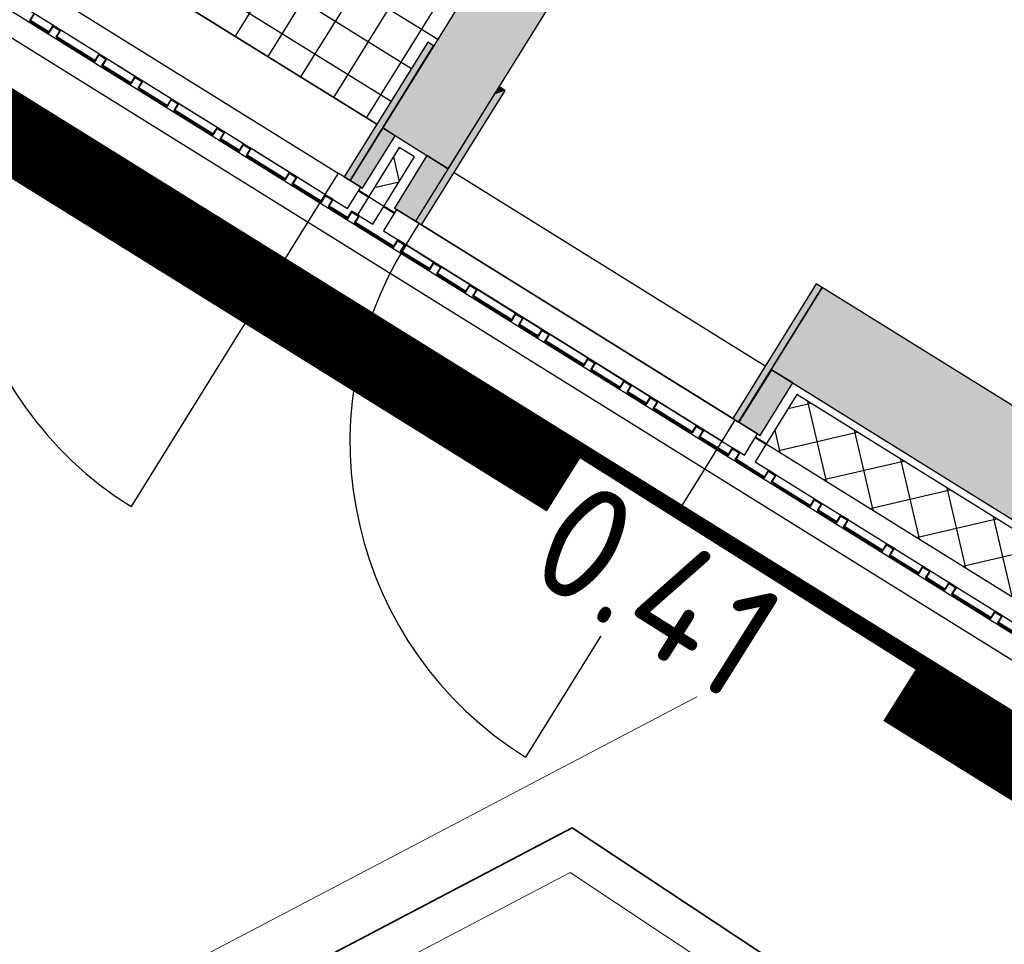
# Model space of a CAD drawing. Header units: metres. Extents: x 5472 to 110055, y 1070 to 521377.
# Tile 21 of 28: x 109206.26 to 109208.81, y 521089.65 to 521092.04. Entities that reach past the tile are written whole.
import ezdxf

# ---------------------------------------------------------------- set-up
doc = ezdxf.new("R2010")
doc.units = ezdxf.units.M
doc.linetypes.add('VH-OPSLUITBAND-SO', pattern=[10, 4, -2, 2, -2])
doc.linetypes.add('VH-OPSLUITBAND_80X200', pattern=[14, 8, -2, 2, -2])
for name, color, linetype in [('M_bestaand hekwerk', 1, 'Continuous'), ('M_gebouw SK', 252, 'Continuous'), ('M_gebouw SK outline', 4, 'Continuous')]:
    doc.layers.add(name, color=color, linetype=linetype)
for name, color, linetype, lineweight in [('M_verharding', 1, 'Continuous', 0), ('N-WE-VH-HOOGTELABEL-T30', 160, 'Continuous', 35), ('N-WE-VH-KANTOPSLUITING_ACHTERKANTBAND-GD', 50, 'Continuous', 50), ('N-WE-VH-KANTOPSLUITING_OPSLUITBAND_100X200-G', 150, 'VH-OPSLUITBAND-SO', 35), ('N-WE-VH-M', 7, 'Continuous', 18)]:
    doc.layers.add(name, color=color, linetype=linetype, lineweight=lineweight)
doc.styles.add('NLCS-ISO', font='NLCS-ISO.ttf')
doc.styles.add('NLCS-ISO-M200-T25', font='NLCS-ISO.ttf', dxfattribs={"height": 0.5})
doc.dimstyles.new('NLCS-M200-T25-PIJL_L2_H2', dxfattribs={"dimscale": 0.2, "dimtxt": 0.5, "dimasz": 2.5, "dimexe": 2, "dimexo": 2, "dimgap": 0.7, "dimtad": 1, "dimrnd": 0.05, "dimzin": 0, "dimdsep": 46, "dimtxsty": 'NLCS-ISO-M200-T25', "dimcen": 0, "dimdle": 2, "dimclrd": 256, "dimclre": 256, "dimclrt": 256, "dimazin": 0, "dimtfac": 1, "dimtofl": 0, "dimtmove": 0, "dimatfit": 3, "dimfxl": 2, "dimfxlon": 1, "dimtfillclr": 256, "dimtolj": 1, "dimtzin": 0, "dimlwd": -1, "dimlwe": -1, "dimarcsym": 0})

# ---------------------------------------------------------------- blocks, each defined once
blk = doc.blocks.new('A$C61967C25')
at = {"layer": 'M_gebouw SK'}
for p, q in [((60982.1, 0), (0, 37900.2)), ((60938.6, 272.6), (10906.1, 31367.7)), ((60197, 5160.5), (58375.9, 2230.3)), ((60281.9, 5107.7), (58460.8, 2177.5)), ((60366.8, 5054.9), (58545.7, 2124.7)), ((60658.3, 5050.4), (58758.1, 1992.8)), ((60451.8, 5002.1), (58630.7, 2071.9)), ((60536.7, 4949.3), (58715.6, 2019.1)), ((58927.9, 1887.2), (60828.2, 4944.8)), ((60982.1, 0), (54187.4, 4222.9)), ((60919.7, 353.5), (55835.4, 3513.4)), ((57224.4, 3263.8), (58900.6, 2222.1)), ((57187.3, 3169.1), (58832.5, 2146.6)), ((57134.6, 3084.2), (58779.7, 2061.7)), ((57097.6, 3024.7), (58742.8, 2002.3)), ((58742.8, 2002.3), (57097.6, 3024.7)), ((57835.7, 2377.6), (58643, 1875.9)), ((58608.7, 1820.7), (57801.4, 2322.4)), ((57854.4, 2287.1), (57843.8, 2270.1)), ((57843.8, 2270.1), (57894.8, 2238.5)), ((57846.6, 2270.8), (57857.1, 2287.8)), ((57894.1, 2241.2), (57846.6, 2270.8)), ((57904.7, 2258.2), (57857.1, 2287.8)), ((57904.7, 2258.2), (57894.1, 2241.2)), ((57894.8, 2238.5), (57905.3, 2255.5)), ((57925.1, 2245.5), (57904.7, 2258.2)), ((57905.3, 2255.5), (57922.3, 2244.9)), ((57922.3, 2244.9), (57911.8, 2227.9)), ((57914.5, 2228.6), (57925.1, 2245.5)), ((58023.6, 2184.3), (57925.1, 2245.5)), ((57911.8, 2227.9), (58013.7, 2164.6)), ((58013, 2167.3), (57914.5, 2228.6)), ((58874.7, 2214.6), (58658.3, 1866.4)), ((58673.6, 1856.9), (58890, 2205.1)), ((58673.6, 1856.9), (58890, 2205.1)), ((58890, 2205.1), (58874.7, 2214.6)), ((58023.6, 2184.3), (58013, 2167.3)), ((58013.7, 2164.6), (58024.2, 2181.6)), ((58044, 2171.6), (58023.6, 2184.3)), ((58024.2, 2181.6), (58041.2, 2171)), ((58041.2, 2171), (58030.7, 2154)), ((58033.4, 2154.7), (58044, 2171.6)), ((58117, 2126.2), (58044, 2171.6)), ((58030.7, 2154), (58107.1, 2106.5)), ((58106.5, 2109.3), (58033.4, 2154.7)), ((58117, 2126.2), (58106.5, 2109.3)), ((58107.1, 2106.5), (58117.7, 2123.5)), ((58137.4, 2113.6), (58117, 2126.2)), ((58117.7, 2123.5), (58134.6, 2112.9)), ((58134.6, 2112.9), (58124.1, 2095.9)), ((58124.1, 2095.9), (58200.5, 2048.4)), ((58126.8, 2096.6), (58137.4, 2113.6)), ((58199.9, 2051.2), (58126.8, 2096.6)), ((58210.4, 2068.2), (58137.4, 2113.6)), ((58843.5, 1751.3), (59059.9, 2099.5)), ((58858.7, 1741.8), (59075.2, 2090)), ((59075.2, 2090), (59059.9, 2099.5)), ((58210.4, 2068.2), (58199.9, 2051.2)), ((58200.5, 2048.4), (58211.1, 2065.4)), ((58230.8, 2055.5), (58210.4, 2068.2)), ((58211.1, 2065.4), (58228.1, 2054.9)), ((58228.1, 2054.9), (58217.5, 2037.9)), ((58220.3, 2038.5), (58230.8, 2055.5)), ((58329.3, 1994.3), (58230.8, 2055.5)), ((58217.5, 2037.9), (58319.4, 1974.5)), ((58318.8, 1977.3), (58220.3, 2038.5)), ((58329.3, 1994.3), (58318.8, 1977.3)), ((58319.4, 1974.5), (58330, 1991.5)), ((58349.7, 1981.6), (58329.3, 1994.3)), ((58330, 1991.5), (58347, 1981)), ((58758.1, 1992.8), (58673.6, 1856.9)), ((58758.1, 1992.8), (58927.9, 1887.2)), ((58790.3, 1972.7), (58758.1, 1992.8)), ((58347, 1981), (58336.4, 1964)), ((58336.4, 1964), (58387.4, 1932.3)), ((58339.2, 1964.6), (58349.7, 1981.6)), ((58386.7, 1935.1), (58339.2, 1964.6)), ((58397.3, 1952.1), (58349.7, 1981.6)), ((58705.9, 1836.8), (58790.3, 1972.7)), ((58705.9, 1836.8), (58790.3, 1972.7)), ((58397.3, 1952.1), (58386.7, 1935.1)), ((58387.4, 1932.3), (58397.9, 1949.3)), ((58417.7, 1939.4), (58397.3, 1952.1)), ((58397.9, 1949.3), (58414.9, 1938.7)), ((58414.9, 1938.7), (58404.4, 1921.8)), ((58407.1, 1922.4), (58417.7, 1939.4)), ((58516.2, 1878.2), (58417.7, 1939.4)), ((58801, 1942.5), (58692.8, 1768.4)), ((58840.5, 1918), (58801, 1942.5)), ((58404.4, 1921.8), (58506.3, 1858.4)), ((58505.6, 1861.2), (58407.1, 1922.4)), ((58732.3, 1743.9), (58840.5, 1918)), ((58786, 1918.4), (58801, 1854.4)), ((58872.7, 1921.5), (58788.3, 1785.6)), ((58927.9, 1887.2), (58872.7, 1921.5)), ((58516.2, 1878.2), (58505.6, 1861.2)), ((58506.3, 1858.4), (58516.8, 1875.4)), ((58536.6, 1865.5), (58516.2, 1878.2)), ((58516.8, 1875.4), (58533.8, 1864.8)), ((58533.8, 1864.8), (58523.3, 1847.9)), ((58526, 1848.5), (58536.6, 1865.5)), ((58608.7, 1820.7), (58536.6, 1865.5)), ((58643, 1875.9), (58608.7, 1820.7)), ((58701.6, 1839.4), (58643, 1875.9)), ((58658.3, 1866.4), (58673.6, 1856.9)), ((58943.2, 1877.7), (59748.4, 1377.3)), ((58523.3, 1847.9), (58599.7, 1800.3)), ((58599.1, 1803.1), (58526, 1848.5)), ((58667.3, 1784.2), (58701.6, 1839.4)), ((58673.6, 1856.9), (58705.9, 1836.8)), ((58736.3, 1838.5), (58800.4, 1853.4)), ((58608.7, 1820.7), (58107, 1013.4)), ((58609.6, 1820.1), (58599.1, 1803.1)), ((58599.7, 1800.3), (58610.3, 1817.3)), ((58608.7, 1820.7), (58667.3, 1784.2)), ((58630, 1807.4), (58609.6, 1820.1)), ((58610.3, 1817.3), (58627.3, 1806.8)), ((58720.8, 1813.4), (58695.3, 1829.3)), ((58721.8, 1815.1), (58696.3, 1830.9)), ((58721.8, 1815.1), (58761.3, 1790.6)), ((58627.3, 1806.8), (58616.7, 1789.8)), ((58616.7, 1789.8), (58667.7, 1758.1)), ((58619.5, 1790.4), (58630, 1807.4)), ((58667, 1760.9), (58619.5, 1790.4)), ((58787.9, 1771.7), (58760.3, 1788.9)), ((58788.9, 1773.4), (58761.3, 1790.6)), ((58788.3, 1785.6), (58858.7, 1741.8)), ((58677.6, 1777.9), (58667, 1760.9)), ((58667.7, 1758.1), (58678.2, 1775.1)), ((58698, 1765.2), (58677.6, 1777.9)), ((58678.2, 1775.1), (58695.2, 1764.5)), ((58695.2, 1764.5), (58684.6, 1747.6)), ((58687.4, 1748.2), (58698, 1765.2)), ((58692.8, 1768.4), (58732.3, 1743.9)), ((58684.6, 1747.6), (58786.6, 1684.2)), ((58785.9, 1687), (58687.4, 1748.2)), ((59663.9, 1241.4), (58858.7, 1741.8)), ((58858.7, 1741.8), (59669.9, 1237.7)), ((58796.5, 1704), (58785.9, 1687)), ((58786.6, 1684.2), (58797.1, 1701.2)), ((58816.9, 1691.3), (58796.5, 1704)), ((58797.1, 1701.2), (58814.1, 1690.6)), ((58814.1, 1690.6), (58803.6, 1673.7)), ((58806.3, 1674.3), (58816.9, 1691.3)), ((59635.5, 1182.5), (58818.5, 1690.3)), ((58818.5, 1690.3), (58889.9, 1645.9)), ((58818.5, 1690.3), (59635.5, 1182.5)), ((58803.6, 1673.7), (58880, 1626.2)), ((58879.3, 1628.9), (58806.3, 1674.3)), ((58889.9, 1645.9), (58879.3, 1628.9)), ((58880, 1626.2), (58890.5, 1643.1)), ((58910.3, 1633.2), (58889.9, 1645.9)), ((58890.5, 1643.1), (58907.5, 1632.6)), ((58907.5, 1632.6), (58897, 1615.6)), ((58899.7, 1616.2), (58910.3, 1633.2)), ((58910.3, 1633.2), (58983.3, 1587.8)), ((58897, 1615.6), (58973.4, 1568.1)), ((58972.8, 1570.8), (58899.7, 1616.2)), ((58983.3, 1587.8), (58972.8, 1570.8)), ((58973.4, 1568.1), (58984, 1585.1)), ((59003.7, 1575.2), (58983.3, 1587.8)), ((58984, 1585.1), (59001, 1574.5)), ((59880.3, 1589.6), (59663.9, 1241.4)), ((59679.2, 1231.9), (59895.6, 1580.1)), ((59895.6, 1580.1), (59763.7, 1367.8)), ((59895.6, 1580.1), (59880.3, 1589.6)), ((60758.5, 1043.8), (59895.6, 1580.1)), ((59001, 1574.5), (58990.4, 1557.5)), ((58990.4, 1557.5), (59092.3, 1494.2)), ((58993.2, 1558.2), (59003.7, 1575.2)), ((59091.7, 1496.9), (58993.2, 1558.2)), ((59003.7, 1575.2), (59102.2, 1513.9)), ((59102.2, 1513.9), (59091.7, 1496.9)), ((59092.3, 1494.2), (59102.9, 1511.2)), ((59122.6, 1501.3), (59102.2, 1513.9)), ((59102.9, 1511.2), (59119.9, 1500.6)), ((59119.9, 1500.6), (59109.3, 1483.6)), ((59109.3, 1483.6), (59160.3, 1452)), ((59112.1, 1484.3), (59122.6, 1501.3)), ((59159.6, 1454.7), (59112.1, 1484.3)), ((59122.6, 1501.3), (59170.2, 1471.7)), ((59170.2, 1471.7), (59159.6, 1454.7)), ((59160.3, 1452), (59170.8, 1468.9)), ((59190.6, 1459), (59170.2, 1471.7)), ((59170.8, 1468.9), (59187.8, 1458.4)), ((59187.8, 1458.4), (59177.3, 1441.4)), ((59180, 1442), (59190.6, 1459)), ((59190.6, 1459), (59289.1, 1397.8)), ((59177.3, 1441.4), (59279.2, 1378.1)), ((59278.5, 1380.8), (59180, 1442)), ((59289.1, 1397.8), (59278.5, 1380.8)), ((59279.2, 1378.1), (59289.7, 1395)), ((59309.5, 1385.1), (59289.1, 1397.8)), ((59289.7, 1395), (59306.7, 1384.5)), ((59306.7, 1384.5), (59296.2, 1367.5)), ((59298.9, 1368.1), (59309.5, 1385.1)), ((59309.5, 1385.1), (59382.5, 1339.7)), ((59296.2, 1367.5), (59372.6, 1320)), ((59372, 1322.7), (59298.9, 1368.1)), ((59764.1, 1367.5), (59679.6, 1231.6)), ((59763.7, 1367.8), (60838.9, 699.5)), ((59819.3, 1333.2), (59764.1, 1367.5)), ((59382.5, 1339.7), (59372, 1322.7)), ((59372.6, 1320), (59383.2, 1337)), ((59402.9, 1327.1), (59382.5, 1339.7)), ((59383.2, 1337), (59400.1, 1326.4)), ((59400.1, 1326.4), (59389.6, 1309.4)), ((59392.3, 1310.1), (59402.9, 1327.1)), ((59402.9, 1327.1), (59450.5, 1297.5)), ((59734.8, 1197.3), (59819.3, 1333.2)), ((59734.8, 1197.3), (59819.3, 1333.2)), ((59389.6, 1309.4), (59440.6, 1277.8)), ((59439.9, 1280.5), (59392.3, 1310.1)), ((59830, 1303), (59721.8, 1128.9)), ((60845.3, 672), (59830, 1303)), ((59450.5, 1297.5), (59439.9, 1280.5)), ((59440.6, 1277.8), (59451.1, 1294.8)), ((59470.9, 1284.8), (59450.5, 1297.5)), ((59451.1, 1294.8), (59468.1, 1284.2)), ((59468.1, 1284.2), (59457.5, 1267.2)), ((59460.3, 1267.9), (59470.9, 1284.8)), ((59470.9, 1284.8), (59569.4, 1223.6)), ((59807.6, 1267), (59866, 1280.6)), ((59857.9, 1285.6), (59906.1, 1079.1)), ((59457.5, 1267.2), (59559.5, 1203.9)), ((59558.8, 1206.6), (59460.3, 1267.9)), ((59569.4, 1223.6), (59558.8, 1206.6)), ((59589.8, 1210.9), (59569.4, 1223.6)), ((59669.9, 1237.7), (59635.5, 1182.5)), ((59663.9, 1241.4), (59679.2, 1231.9)), ((59728.5, 1201.3), (59669.9, 1237.7)), ((59679.6, 1231.6), (59734.8, 1197.3)), ((59559.5, 1203.9), (59570, 1220.9)), ((59570, 1220.9), (59587, 1210.3)), ((59587, 1210.3), (59576.4, 1193.3)), ((59579.2, 1194), (59589.8, 1210.9)), ((59589.8, 1210.9), (59635.5, 1182.5)), ((59694.2, 1146.1), (59728.5, 1201.3)), ((59772.7, 1210.9), (59786, 1153.7)), ((59779.5, 1157.8), (59986.1, 1206)), ((59978, 1211), (60026.3, 1004.4)), ((59635.5, 1182.5), (59127.7, 365.4)), ((59576.4, 1193.3), (59652.9, 1145.8)), ((59652.2, 1148.6), (59579.2, 1194)), ((59635.5, 1182.5), (59694.2, 1146.1)), ((59749.7, 1173.9), (59722.1, 1191.1)), ((59750.8, 1175.6), (59723.2, 1192.8)), ((59750.8, 1175.6), (60893.6, 465.4)), ((59662.8, 1165.5), (59652.2, 1148.6)), ((59652.9, 1145.8), (59663.4, 1162.8)), ((59683.2, 1152.9), (59662.8, 1165.5)), ((59663.4, 1162.8), (59680.4, 1152.2)), ((59680.4, 1152.2), (59669.9, 1135.2)), ((59672.6, 1135.9), (59683.2, 1152.9)), ((59669.9, 1135.2), (59746.3, 1087.7)), ((59745.7, 1090.5), (59672.6, 1135.9)), ((59721.8, 1128.9), (60911.2, 389.6)), ((59899.6, 1083.1), (60106.2, 1131.3)), ((60098.1, 1136.3), (60146.4, 929.8)), ((59756.2, 1107.5), (59745.7, 1090.5)), ((59746.3, 1087.7), (59756.9, 1104.7)), ((59776.6, 1094.8), (59756.2, 1107.5)), ((59756.9, 1104.7), (59773.9, 1094.2)), ((59773.9, 1094.2), (59763.3, 1077.2)), ((59763.3, 1077.2), (59865.2, 1013.8)), ((59766.1, 1077.8), (59776.6, 1094.8)), ((59864.6, 1016.6), (59766.1, 1077.8)), ((60019.7, 1008.5), (60226.3, 1056.7)), ((60218.3, 1061.7), (60266.5, 855.1)), ((59875.1, 1033.6), (59864.6, 1016.6)), ((59865.2, 1013.8), (59875.8, 1030.8)), ((59895.5, 1020.9), (59875.1, 1033.6)), ((59875.8, 1030.8), (59892.8, 1020.3)), ((59892.8, 1020.3), (59882.2, 1003.3)), ((59885, 1003.9), (59895.5, 1020.9)), ((59882.2, 1003.3), (59933.2, 971.6)), ((59932.5, 974.4), (59885, 1003.9)), ((59943.1, 991.3), (59932.5, 974.4)), ((59933.2, 971.6), (59943.7, 988.6)), ((59963.5, 978.7), (59943.1, 991.3)), ((59943.7, 988.6), (59960.7, 978)), ((59960.7, 978), (59950.2, 961.1)), ((59952.9, 961.7), (59963.5, 978.7)), ((60139.8, 933.8), (60346.4, 982)), ((60338.4, 987), (60386.6, 780.5)), ((59950.2, 961.1), (60052.1, 897.7)), ((60051.4, 900.5), (59952.9, 961.7)), ((60062, 917.4), (60051.4, 900.5)), ((60082.4, 904.8), (60062, 917.4)), ((60052.1, 897.7), (60062.6, 914.7)), ((60062.6, 914.7), (60079.6, 904.1)), ((60079.6, 904.1), (60069.1, 887.1)), ((60071.8, 887.8), (60082.4, 904.8)), ((60260, 859.2), (60466.5, 907.4)), ((60069.1, 887.1), (60145.5, 839.6)), ((60144.9, 842.4), (60071.8, 887.8)), ((60155.4, 859.4), (60144.9, 842.4)), ((60145.5, 839.6), (60156.1, 856.6)), ((60175.8, 846.7), (60155.4, 859.4)), ((60156.1, 856.6), (60173, 846.1)), ((60173, 846.1), (60162.5, 829.1)), ((60165.2, 829.7), (60175.8, 846.7)), ((60162.5, 829.1), (60213.4, 797.4)), ((60212.8, 800.2), (60165.2, 829.7)), ((60223.4, 817.2), (60212.8, 800.2)), ((60243.7, 804.5), (60223.4, 817.2)), ((60213.4, 797.4), (60224, 814.4)), ((60224, 814.4), (60241, 803.8)), ((60241, 803.8), (60230.4, 786.9)), ((60233.2, 787.5), (60243.7, 804.5)), ((60230.4, 786.9), (60332.4, 723.5)), ((60331.7, 726.3), (60233.2, 787.5)), ((60342.3, 743.3), (60331.7, 726.3)), ((60332.4, 723.5), (60342.9, 740.5)), ((60362.6, 730.6), (60342.3, 743.3)), ((60342.9, 740.5), (60359.9, 729.9)), ((60359.9, 729.9), (60349.3, 713)), ((60352.1, 713.6), (60362.6, 730.6)), ((60425.1, 668.2), (60352.1, 713.6)), ((60349.3, 713), (60425.8, 665.4))]:
    blk.add_line(p, q, dxfattribs=at)
at = {"layer": 'M_gebouw SK', "extrusion": (0, 0, -1)}
for p, q in [((58794.2, 1781.9), (58759.9, 1726.7)), ((58852.8, 1745.5), (58794.2, 1781.9)), ((58818.5, 1690.3), (58852.8, 1745.5)), ((58759.9, 1726.7), (58818.5, 1690.3))]:
    blk.add_line(p, q, dxfattribs=at)
at = {"layer": 'M_gebouw SK'}
for centre, radius in [((58608.7, 1820.7), 950.5), ((59635.5, 1182.5), 962)]:
    blk.add_arc(centre, radius, 148.1391, 238.1391, dxfattribs=at)
at = {"layer": 'M_gebouw SK', "extrusion": (0, 0, -1)}
for points in [[(-58927.9, 1887.2), (-60658.3, 5050.4), (-58758.1, 1992.8)], [(-60658.3, 5050.4), (-58927.9, 1887.2), (-60733.7, 5003.5)], [(-60733.7, 5003.5), (-58927.9, 1887.2), (-60828.2, 4944.8)], [(-57846.6, 2270.8), (-57854.4, 2287.1), (-57843.8, 2270.1)], [(-57894.8, 2238.5), (-57846.6, 2270.8), (-57843.8, 2270.1)], [(-57854.4, 2287.1), (-57846.6, 2270.8), (-57857.1, 2287.8)], [(-57846.6, 2270.8), (-57894.8, 2238.5), (-57894.1, 2241.2)], [(-57894.1, 2241.2), (-57894.8, 2238.5), (-57904.7, 2258.2)], [(-57904.7, 2258.2), (-57894.8, 2238.5), (-57905.3, 2255.5)], [(-57904.7, 2258.2), (-57905.3, 2255.5), (-57925.1, 2245.5)], [(-57925.1, 2245.5), (-57905.3, 2255.5), (-57922.3, 2244.9)], [(-57914.5, 2228.6), (-57922.3, 2244.9), (-57911.8, 2227.9)], [(-57922.3, 2244.9), (-57914.5, 2228.6), (-57925.1, 2245.5)], [(-58013.7, 2164.6), (-57914.5, 2228.6), (-57911.8, 2227.9)], [(-57914.5, 2228.6), (-58013.7, 2164.6), (-58013, 2167.3)], [(-58744, 2004.2), (-58673.6, 1856.9), (-58890, 2205.1)], [(-58744, 2004.2), (-58890, 2205.1), (-58760.4, 2030.6)], [(-58760.4, 2030.6), (-58890, 2205.1), (-58874.7, 2214.6)], [(-58013, 2167.3), (-58013.7, 2164.6), (-58023.6, 2184.3)], [(-58023.6, 2184.3), (-58013.7, 2164.6), (-58024.2, 2181.6)], [(-58023.6, 2184.3), (-58024.2, 2181.6), (-58044, 2171.6)], [(-58044, 2171.6), (-58024.2, 2181.6), (-58041.2, 2171)], [(-58033.4, 2154.7), (-58041.2, 2171), (-58030.7, 2154)], [(-58041.2, 2171), (-58033.4, 2154.7), (-58044, 2171.6)], [(-58107.1, 2106.5), (-58033.4, 2154.7), (-58030.7, 2154)], [(-58033.4, 2154.7), (-58107.1, 2106.5), (-58106.5, 2109.3)], [(-58106.5, 2109.3), (-58107.1, 2106.5), (-58117, 2126.2)], [(-58117, 2126.2), (-58107.1, 2106.5), (-58117.7, 2123.5)], [(-58117, 2126.2), (-58117.7, 2123.5), (-58137.4, 2113.6)], [(-58137.4, 2113.6), (-58117.7, 2123.5), (-58134.6, 2112.9)], [(-58126.8, 2096.6), (-58134.6, 2112.9), (-58124.1, 2095.9)], [(-58200.5, 2048.4), (-58126.8, 2096.6), (-58124.1, 2095.9)], [(-58134.6, 2112.9), (-58126.8, 2096.6), (-58137.4, 2113.6)], [(-58126.8, 2096.6), (-58200.5, 2048.4), (-58199.9, 2051.2)], [(-59047.3, 2079.3), (-58858.7, 1741.8), (-59075.2, 2090)], [(-59047.3, 2079.3), (-59075.2, 2090), (-59059.9, 2099.5)], [(-58199.9, 2051.2), (-58200.5, 2048.4), (-58210.4, 2068.2)], [(-58210.4, 2068.2), (-58200.5, 2048.4), (-58211.1, 2065.4)], [(-58210.4, 2068.2), (-58211.1, 2065.4), (-58230.8, 2055.5)], [(-58230.8, 2055.5), (-58211.1, 2065.4), (-58228.1, 2054.9)], [(-58858.7, 1741.8), (-59047.3, 2079.3), (-58843.5, 1751.3)], [(-58220.3, 2038.5), (-58228.1, 2054.9), (-58217.5, 2037.9)], [(-58228.1, 2054.9), (-58220.3, 2038.5), (-58230.8, 2055.5)], [(-58319.4, 1974.5), (-58220.3, 2038.5), (-58217.5, 2037.9)], [(-58220.3, 2038.5), (-58319.4, 1974.5), (-58318.8, 1977.3)], [(-58318.8, 1977.3), (-58319.4, 1974.5), (-58329.3, 1994.3)], [(-58329.3, 1994.3), (-58319.4, 1974.5), (-58330, 1991.5)], [(-58329.3, 1994.3), (-58330, 1991.5), (-58349.7, 1981.6)], [(-58349.7, 1981.6), (-58330, 1991.5), (-58347, 1981)], [(-58673.6, 1856.9), (-58744, 2004.2), (-58658.3, 1866.4)], [(-58747.5, 1975.8), (-58790.3, 1972.7), (-58758.1, 1992.8)], [(-58339.2, 1964.6), (-58347, 1981), (-58336.4, 1964)], [(-58387.4, 1932.3), (-58339.2, 1964.6), (-58336.4, 1964)], [(-58347, 1981), (-58339.2, 1964.6), (-58349.7, 1981.6)], [(-58339.2, 1964.6), (-58387.4, 1932.3), (-58386.7, 1935.1)], [(-58705.9, 1836.8), (-58747.5, 1975.8), (-58673.6, 1856.9)], [(-58747.5, 1975.8), (-58705.9, 1836.8), (-58790.3, 1972.7)], [(-58386.7, 1935.1), (-58387.4, 1932.3), (-58397.3, 1952.1)], [(-58397.3, 1952.1), (-58387.4, 1932.3), (-58397.9, 1949.3)], [(-58397.3, 1952.1), (-58397.9, 1949.3), (-58417.7, 1939.4)], [(-58417.7, 1939.4), (-58397.9, 1949.3), (-58414.9, 1938.7)], [(-58407.1, 1922.4), (-58414.9, 1938.7), (-58404.4, 1921.8)], [(-58414.9, 1938.7), (-58407.1, 1922.4), (-58417.7, 1939.4)], [(-58506.3, 1858.4), (-58407.1, 1922.4), (-58404.4, 1921.8)], [(-58407.1, 1922.4), (-58506.3, 1858.4), (-58505.6, 1861.2)], [(-58843.5, 1751.3), (-58872.7, 1921.5), (-58788.3, 1785.6)], [(-58872.7, 1921.5), (-58843.5, 1751.3), (-58927.9, 1887.2)], [(-58505.6, 1861.2), (-58506.3, 1858.4), (-58516.2, 1878.2)], [(-58516.2, 1878.2), (-58506.3, 1858.4), (-58516.8, 1875.4)], [(-58516.2, 1878.2), (-58516.8, 1875.4), (-58536.6, 1865.5)], [(-58536.6, 1865.5), (-58516.8, 1875.4), (-58533.8, 1864.8)], [(-58526, 1848.5), (-58533.8, 1864.8), (-58523.3, 1847.9)], [(-58533.8, 1864.8), (-58526, 1848.5), (-58536.6, 1865.5)], [(-58599.7, 1800.3), (-58526, 1848.5), (-58523.3, 1847.9)], [(-58526, 1848.5), (-58599.7, 1800.3), (-58598.1, 1803.7)], [(-58598.1, 1803.7), (-58599.7, 1800.3), (-58609.6, 1820.1)], [(-58609.6, 1820.1), (-58599.7, 1800.3), (-58610.3, 1817.3)], [(-58609.6, 1820.1), (-58610.3, 1817.3), (-58630, 1807.4)], [(-58630, 1807.4), (-58610.3, 1817.3), (-58627.3, 1806.8)], [(-58619.5, 1790.4), (-58627.3, 1806.8), (-58616.7, 1789.8)], [(-58667.7, 1758.1), (-58619.5, 1790.4), (-58616.7, 1789.8)], [(-58627.3, 1806.8), (-58619.5, 1790.4), (-58630, 1807.4)], [(-58619.5, 1790.4), (-58667.7, 1758.1), (-58667, 1760.9)], [(-58667, 1760.9), (-58667.7, 1758.1), (-58677.6, 1777.9)], [(-58677.6, 1777.9), (-58667.7, 1758.1), (-58678.2, 1775.1)], [(-58677.6, 1777.9), (-58678.2, 1775.1), (-58698, 1765.2)], [(-58698, 1765.2), (-58678.2, 1775.1), (-58695.2, 1764.5)], [(-58687.4, 1748.2), (-58695.2, 1764.5), (-58684.6, 1747.6)], [(-58695.2, 1764.5), (-58687.4, 1748.2), (-58698, 1765.2)], [(-58786.6, 1684.2), (-58687.4, 1748.2), (-58684.6, 1747.6)], [(-58687.4, 1748.2), (-58786.6, 1684.2), (-58785.9, 1687)], [(-58785.9, 1687), (-58786.6, 1684.2), (-58796.5, 1704)], [(-58796.5, 1704), (-58786.6, 1684.2), (-58797.1, 1701.2)], [(-58796.5, 1704), (-58797.1, 1701.2), (-58816.9, 1691.3)], [(-58816.9, 1691.3), (-58797.1, 1701.2), (-58814.1, 1690.6)], [(-58806.3, 1674.3), (-58814.1, 1690.6), (-58803.6, 1673.7)], [(-58814.1, 1690.6), (-58806.3, 1674.3), (-58816.9, 1691.3)], [(-58880, 1626.2), (-58806.3, 1674.3), (-58803.6, 1673.7)], [(-58806.3, 1674.3), (-58880, 1626.2), (-58879.3, 1628.9)], [(-58879.3, 1628.9), (-58880, 1626.2), (-58889.9, 1645.9)], [(-58889.9, 1645.9), (-58880, 1626.2), (-58890.5, 1643.1)], [(-58889.9, 1645.9), (-58890.5, 1643.1), (-58910.3, 1633.2)], [(-58910.3, 1633.2), (-58890.5, 1643.1), (-58907.5, 1632.6)], [(-58899.7, 1616.2), (-58907.5, 1632.6), (-58897, 1615.6)], [(-58907.5, 1632.6), (-58899.7, 1616.2), (-58910.3, 1633.2)], [(-58973.4, 1568.1), (-58899.7, 1616.2), (-58897, 1615.6)], [(-58899.7, 1616.2), (-58973.4, 1568.1), (-58972.8, 1570.8)], [(-58972.8, 1570.8), (-58973.4, 1568.1), (-58983.3, 1587.8)], [(-58983.3, 1587.8), (-58973.4, 1568.1), (-58984, 1585.1)], [(-58983.3, 1587.8), (-58984, 1585.1), (-59003.7, 1575.2)], [(-59003.7, 1575.2), (-58984, 1585.1), (-59001, 1574.5)], [(-59748.4, 1377.3), (-59679.2, 1231.9), (-59895.6, 1580.1)], [(-59748.4, 1377.3), (-59895.6, 1580.1), (-59880.3, 1589.6)], [(-59883, 1559.9), (-60838.9, 699.5), (-59895.6, 1580.1)], [(-59895.6, 1580.1), (-60838.9, 699.5), (-60970.9, 911.8)], [(-58993.2, 1558.2), (-59001, 1574.5), (-58990.4, 1557.5)], [(-59092.3, 1494.2), (-58993.2, 1558.2), (-58990.4, 1557.5)], [(-59001, 1574.5), (-58993.2, 1558.2), (-59003.7, 1575.2)], [(-58993.2, 1558.2), (-59092.3, 1494.2), (-59091.7, 1496.9)], [(-60838.9, 699.5), (-59883, 1559.9), (-59763.7, 1367.8)], [(-59091.7, 1496.9), (-59092.3, 1494.2), (-59102.2, 1513.9)], [(-59102.2, 1513.9), (-59092.3, 1494.2), (-59102.9, 1511.2)], [(-59102.2, 1513.9), (-59102.9, 1511.2), (-59122.6, 1501.3)], [(-59122.6, 1501.3), (-59102.9, 1511.2), (-59119.9, 1500.6)], [(-59112.1, 1484.3), (-59119.9, 1500.6), (-59109.3, 1483.6)], [(-59160.3, 1452), (-59112.1, 1484.3), (-59109.3, 1483.6)], [(-59119.9, 1500.6), (-59112.1, 1484.3), (-59122.6, 1501.3)], [(-59112.1, 1484.3), (-59160.3, 1452), (-59159.6, 1454.7)], [(-59159.6, 1454.7), (-59160.3, 1452), (-59170.2, 1471.7)], [(-59170.2, 1471.7), (-59160.3, 1452), (-59170.8, 1468.9)], [(-59170.2, 1471.7), (-59170.8, 1468.9), (-59190.6, 1459)], [(-59190.6, 1459), (-59170.8, 1468.9), (-59187.8, 1458.4)], [(-59180, 1442), (-59187.8, 1458.4), (-59177.3, 1441.4)], [(-59187.8, 1458.4), (-59180, 1442), (-59190.6, 1459)], [(-59279.2, 1378.1), (-59180, 1442), (-59177.3, 1441.4)], [(-59180, 1442), (-59279.2, 1378.1), (-59278.5, 1380.8)], [(-59278.5, 1380.8), (-59279.2, 1378.1), (-59289.1, 1397.8)], [(-59289.1, 1397.8), (-59279.2, 1378.1), (-59289.7, 1395)], [(-59289.1, 1397.8), (-59289.7, 1395), (-59309.5, 1385.1)], [(-59309.5, 1385.1), (-59289.7, 1395), (-59306.7, 1384.5)], [(-59298.9, 1368.1), (-59306.7, 1384.5), (-59296.2, 1367.5)], [(-59306.7, 1384.5), (-59298.9, 1368.1), (-59309.5, 1385.1)], [(-59665.5, 1243.9), (-59679.2, 1231.9), (-59748.4, 1377.3)], [(-59372.6, 1320), (-59298.9, 1368.1), (-59296.2, 1367.5)], [(-59298.9, 1368.1), (-59372.6, 1320), (-59372, 1322.7)], [(-59679.6, 1231.6), (-59734.8, 1197.3), (-59764.1, 1367.5)], [(-59764.1, 1367.5), (-59734.8, 1197.3), (-59819.3, 1333.2)], [(-59372, 1322.7), (-59372.6, 1320), (-59382.5, 1339.7)], [(-59382.5, 1339.7), (-59372.6, 1320), (-59383.2, 1337)], [(-59382.5, 1339.7), (-59383.2, 1337), (-59402.9, 1327.1)], [(-59402.9, 1327.1), (-59383.2, 1337), (-59400.1, 1326.4)], [(-59392.3, 1310.1), (-59400.1, 1326.4), (-59389.6, 1309.4)], [(-59400.1, 1326.4), (-59392.3, 1310.1), (-59402.9, 1327.1)], [(-59440.6, 1277.8), (-59392.3, 1310.1), (-59389.6, 1309.4)], [(-59392.3, 1310.1), (-59440.6, 1277.8), (-59439.9, 1280.5)], [(-59439.9, 1280.5), (-59440.6, 1277.8), (-59450.5, 1297.5)], [(-59450.5, 1297.5), (-59440.6, 1277.8), (-59451.1, 1294.8)], [(-59450.5, 1297.5), (-59451.1, 1294.8), (-59470.9, 1284.8)], [(-59470.9, 1284.8), (-59451.1, 1294.8), (-59468.1, 1284.2)], [(-59460.3, 1267.9), (-59468.1, 1284.2), (-59457.5, 1267.2)], [(-59468.1, 1284.2), (-59460.3, 1267.9), (-59470.9, 1284.8)], [(-59559.5, 1203.9), (-59460.3, 1267.9), (-59457.5, 1267.2)], [(-59460.3, 1267.9), (-59559.5, 1203.9), (-59558.8, 1206.6)], [(-59558.8, 1206.6), (-59559.5, 1203.9), (-59569.4, 1223.6)], [(-59569.4, 1223.6), (-59559.5, 1203.9), (-59570, 1220.9)], [(-59569.4, 1223.6), (-59570, 1220.9), (-59589.8, 1210.9)], [(-59679.2, 1231.9), (-59665.5, 1243.9), (-59663.9, 1241.4)], [(-59734.8, 1197.3), (-59679.6, 1231.6), (-59679.6, 1231.6)], [(-59589.8, 1210.9), (-59570, 1220.9), (-59587, 1210.3)], [(-59579.2, 1194), (-59587, 1210.3), (-59576.4, 1193.3)], [(-59587, 1210.3), (-59579.2, 1194), (-59589.8, 1210.9)], [(-59652.9, 1145.8), (-59579.2, 1194), (-59576.4, 1193.3)], [(-59579.2, 1194), (-59652.9, 1145.8), (-59652.2, 1148.6)], [(-59652.2, 1148.6), (-59652.9, 1145.8), (-59662.8, 1165.5)], [(-59662.8, 1165.5), (-59652.9, 1145.8), (-59663.4, 1162.8)], [(-59662.8, 1165.5), (-59663.4, 1162.8), (-59683.2, 1152.9)], [(-59683.2, 1152.9), (-59663.4, 1162.8), (-59680.4, 1152.2)], [(-59672.6, 1135.9), (-59680.4, 1152.2), (-59669.9, 1135.2)], [(-59680.4, 1152.2), (-59672.6, 1135.9), (-59683.2, 1152.9)], [(-59746.3, 1087.7), (-59672.6, 1135.9), (-59669.9, 1135.2)], [(-59672.6, 1135.9), (-59746.3, 1087.7), (-59745.7, 1090.5)], [(-59745.7, 1090.5), (-59746.3, 1087.7), (-59756.2, 1107.5)], [(-59756.2, 1107.5), (-59746.3, 1087.7), (-59756.9, 1104.7)], [(-59756.2, 1107.5), (-59756.9, 1104.7), (-59776.6, 1094.8)], [(-59776.6, 1094.8), (-59756.9, 1104.7), (-59773.9, 1094.2)], [(-59766.1, 1077.8), (-59773.9, 1094.2), (-59763.3, 1077.2)], [(-59865.2, 1013.8), (-59766.1, 1077.8), (-59763.3, 1077.2)], [(-59773.9, 1094.2), (-59766.1, 1077.8), (-59776.6, 1094.8)], [(-59766.1, 1077.8), (-59865.2, 1013.8), (-59864.6, 1016.6)], [(-59864.6, 1016.6), (-59865.2, 1013.8), (-59875.1, 1033.6)], [(-59875.1, 1033.6), (-59865.2, 1013.8), (-59875.8, 1030.8)], [(-59875.1, 1033.6), (-59875.8, 1030.8), (-59895.5, 1020.9)], [(-59895.5, 1020.9), (-59875.8, 1030.8), (-59892.8, 1020.3)], [(-59885, 1003.9), (-59892.8, 1020.3), (-59882.2, 1003.3)], [(-59892.8, 1020.3), (-59885, 1003.9), (-59895.5, 1020.9)], [(-59933.2, 971.6), (-59885, 1003.9), (-59882.2, 1003.3)], [(-59885, 1003.9), (-59933.2, 971.6), (-59932.5, 974.4)], [(-59932.5, 974.4), (-59933.2, 971.6), (-59943.1, 991.3)], [(-59943.1, 991.3), (-59933.2, 971.6), (-59943.7, 988.6)], [(-59943.1, 991.3), (-59943.7, 988.6), (-59963.5, 978.7)], [(-59963.5, 978.7), (-59943.7, 988.6), (-59960.7, 978)], [(-59952.9, 961.7), (-59960.7, 978), (-59950.2, 961.1)], [(-59960.7, 978), (-59952.9, 961.7), (-59963.5, 978.7)], [(-60052.1, 897.7), (-59952.9, 961.7), (-59950.2, 961.1)], [(-59952.9, 961.7), (-60052.1, 897.7), (-60051.4, 900.5)], [(-60051.4, 900.5), (-60052.1, 897.7), (-60062, 917.4)], [(-60062, 917.4), (-60052.1, 897.7), (-60062.6, 914.7)], [(-60062, 917.4), (-60062.6, 914.7), (-60082.4, 904.8)], [(-60082.4, 904.8), (-60062.6, 914.7), (-60079.6, 904.1)], [(-60071.8, 887.8), (-60079.6, 904.1), (-60069.1, 887.1)], [(-60079.6, 904.1), (-60071.8, 887.8), (-60082.4, 904.8)], [(-60145.5, 839.6), (-60071.8, 887.8), (-60069.1, 887.1)], [(-60071.8, 887.8), (-60145.5, 839.6), (-60144.9, 842.4)], [(-60144.9, 842.4), (-60145.5, 839.6), (-60155.4, 859.4)], [(-60155.4, 859.4), (-60145.5, 839.6), (-60156.1, 856.6)], [(-60155.4, 859.4), (-60156.1, 856.6), (-60175.8, 846.7)], [(-60175.8, 846.7), (-60156.1, 856.6), (-60173, 846.1)], [(-60165.2, 829.7), (-60173, 846.1), (-60162.5, 829.1)], [(-60173, 846.1), (-60165.2, 829.7), (-60175.8, 846.7)], [(-60213.4, 797.4), (-60165.2, 829.7), (-60162.5, 829.1)], [(-60165.2, 829.7), (-60213.4, 797.4), (-60212.8, 800.2)], [(-60212.8, 800.2), (-60213.4, 797.4), (-60223.4, 817.2)], [(-60223.4, 817.2), (-60213.4, 797.4), (-60224, 814.4)], [(-60223.4, 817.2), (-60224, 814.4), (-60243.7, 804.5)], [(-60243.7, 804.5), (-60224, 814.4), (-60241, 803.8)], [(-60233.2, 787.5), (-60241, 803.8), (-60230.4, 786.9)], [(-60241, 803.8), (-60233.2, 787.5), (-60243.7, 804.5)], [(-60332.4, 723.5), (-60233.2, 787.5), (-60230.4, 786.9)], [(-60233.2, 787.5), (-60332.4, 723.5), (-60331.7, 726.3)], [(-60331.7, 726.3), (-60332.4, 723.5), (-60342.3, 743.3)], [(-60342.3, 743.3), (-60332.4, 723.5), (-60342.9, 740.5)], [(-60342.3, 743.3), (-60342.9, 740.5), (-60362.6, 730.6)], [(-60362.6, 730.6), (-60342.9, 740.5), (-60359.9, 729.9)], [(-60352.1, 713.6), (-60359.9, 729.9), (-60349.3, 713)], [(-60425.8, 665.4), (-60352.1, 713.6), (-60349.3, 713)], [(-60359.9, 729.9), (-60352.1, 713.6), (-60362.6, 730.6)], [(-60352.1, 713.6), (-60425.8, 665.4), (-60425.1, 668.2)]]:
    blk.add_solid(points, dxfattribs=at)
blk = doc.blocks.new('*D251')
at = {"layer": 'Defpoints', "color": 0, "transparency": 16777216}
for p in [(109163.8058, 521163.7883), (109266.3127, 521090.0564)]:
    blk.add_point(p, dxfattribs=at)
at = {"layer": 'N-WE-VH-M', "transparency": 16777216}
blk.add_line((109166.8338, 521161.6103), (109164.2117, 521163.4963), dxfattribs=at)
blk.add_solid([(109164.2603, 521163.564), (109164.163, 521163.4287), (109163.8058, 521163.7883)], dxfattribs=at)
at = {"layer": 'N-WE-VH-M', "transparency": 16777216, "insert": (109165.9534, 521162.7239), "char_height": 0.5, "attachment_point": 5, "rotation": 324.273, "style": 'NLCS-ISO-M200-T25'}
blk.add_mtext('\\A1;R=126.25', dxfattribs=at)

msp = doc.modelspace()

# ---------------------------------------------------------------- linework, layer by layer
at = {"layer": 'M_bestaand hekwerk', "transparency": 33554687}
msp.add_lwpolyline([(109202.4162, 521094.1245), (109204.3923, 521092.8964), (109205.9277, 521091.9422), (109207.0846, 521091.2232), (109207.925, 521090.7008), (109208.5112, 521090.3365), (109208.9052, 521090.0917), (109209.1691, 521089.9277), (109209.365, 521089.8059), (109209.4278, 521089.767)], dxfattribs=at)
at = {"layer": 'M_gebouw SK', "transparency": 33554687, "const_width": 0.2}
msp.add_lwpolyline([(109148.4453, 521127.6673), (109182.5166, 521182.3446), (109201.9004, 521170.3871), (109207.8906, 521180.0276), (109246.5353, 521156.0101), (109225.9954, 521122.8854), (109228.8917, 521121.0854), (109209.4274, 521089.7671), (109148.4453, 521127.6673)], dxfattribs=at)
at = {"layer": 'M_gebouw SK', "transparency": 33554687}
msp.add_lwpolyline([(109182.5166, 521182.3446), (109201.8889, 521170.3942), (109207.8998, 521180.0099), (109246.4543, 521156.066), (109225.9954, 521122.8795), (109228.8917, 521121.0854), (109209.4274, 521089.7671), (109148.4453, 521127.6673)], close=True, dxfattribs=at)
at = {"layer": 'M_gebouw SK outline', "transparency": 33554687}
msp.add_lwpolyline([(109148.4453, 521127.6673), (109182.5265, 521182.3886), (109201.8889, 521170.3942), (109207.8906, 521180.0276), (109246.5353, 521156.0101), (109226.0125, 521122.8795), (109228.8892, 521121.0814), (109209.4274, 521089.7671), (109148.4453, 521127.6673)], dxfattribs=at)
at = {"layer": 'M_verharding', "transparency": 33554687}
msp.add_lwpolyline([(109210.0379, 521089.6105), (109209.7288, 521089.6735), (109209.423, 521089.7665), (109209.3606, 521089.8053), (109209.1647, 521089.9271), (109208.9008, 521090.0911), (109208.5068, 521090.3359), (109208.324, 521090.4495), (109207.2966, 521089.9107), (109204.867, 521088.6365)], dxfattribs=at)
at = {"layer": 'N-WE-VH-KANTOPSLUITING_ACHTERKANTBAND-GD', "linetype": 'VH-OPSLUITBAND_80X200', "lineweight": 18, "transparency": 33554687, "flags": 128}
msp.add_lwpolyline([(109208.66, 521089.191), (109207.6882, 521089.8338), (109201.351, 521086.5102)], dxfattribs=at)
at = {"layer": 'N-WE-VH-KANTOPSLUITING_OPSLUITBAND_100X200-G', "transparency": 33554687}
for p, q in [((109207.6941, 521089.9498), (109201.3046, 521086.5987)), ((109208.7152, 521089.2744), (109207.6941, 521089.9498))]:
    msp.add_line(p, q, dxfattribs=at)

# ---------------------------------------------------------------- block references
at = {"layer": 'M_gebouw SK', "transparency": 33554687, "xscale": 0.001, "yscale": 0.001, "zscale": 0.001}
msp.add_blockref('A$C61967C25', (109148.4453, 521089.7671), dxfattribs=at)

# ---------------------------------------------------------------- next in the draw order: texts
at = {"layer": 'N-WE-VH-HOOGTELABEL-T30', "transparency": 33554687, "insert": (109207.5641, 521090.6097), "char_height": 0.3, "width": 0.965321, "attachment_point": 7, "rotation": 327.807, "style": 'NLCS-ISO', "bg_fill": 3, "box_fill_scale": 1.1, "bg_fill_color": 256, "bg_fill_transparency": 0}
msp.add_mtext('0.41', dxfattribs=at)

# ---------------------------------------------------------------- next in the draw order: dimensions: what is measured, and where the dimension line sits
at = {"layer": 'N-WE-VH-M', "transparency": 33554687}
dim = msp.add_radius_dim(center=(109266.3127, 521090.0564), mpoint=(109163.8058, 521163.7883), dimstyle='NLCS-M200-T25-PIJL_L2_H2', override={"dimpost": 'R=<>'}, dxfattribs=at)
dim.commit()
dim.dimension.update_dxf_attribs({"geometry": '*D251', "text_midpoint": (109165.7257, 521162.4073), "dimtype": 164})

doc.saveas('drawing.dxf')
